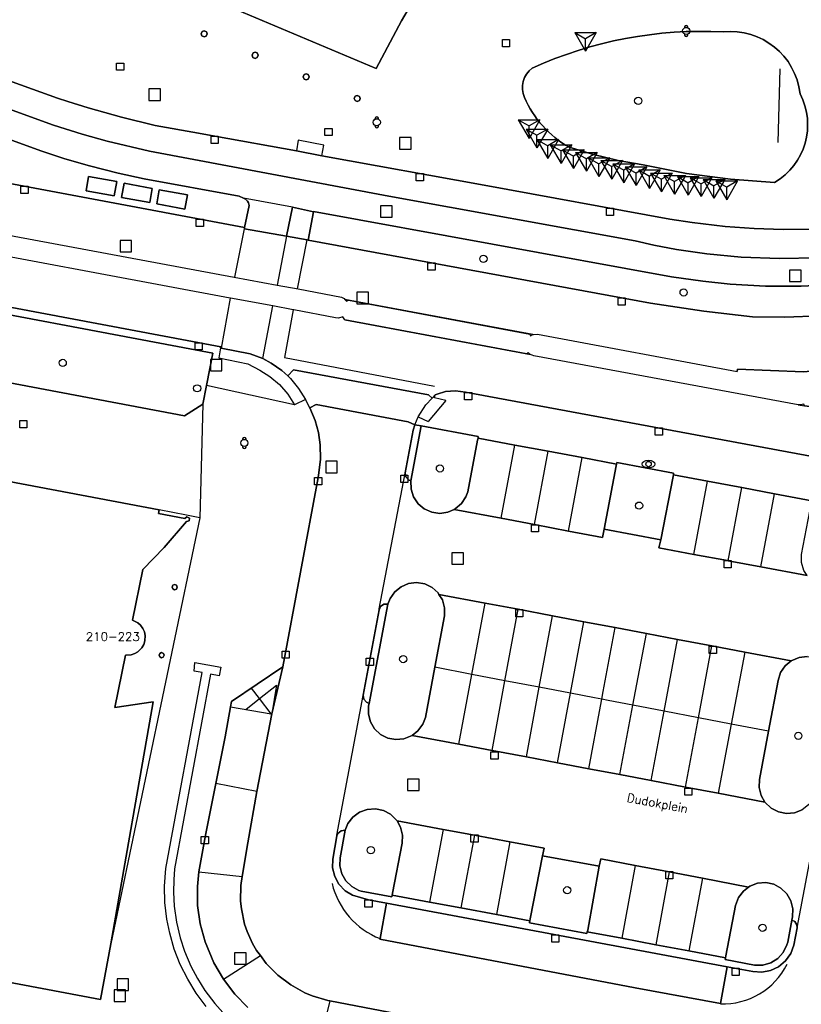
# Model space of a CAD drawing. Header units: metres. Extents: x 108000 to 109000, y 423600 to 424200.
# Tile 88 of 106: x 108710 to 108765, y 423945 to 424013. Entities that reach past the tile are written whole.
import ezdxf

# ---------------------------------------------------------------- set-up
doc = ezdxf.new("R2010")
doc.units = ezdxf.units.M
doc.header["$MEASUREMENT"] = 0
for name, color, linetype in [('afvalbak', 10, 'Continuous'), ('bank', 10, 'Continuous'), ('fietsenrek', 10, 'Continuous'), ('Fietspad', 10, 'Continuous'), ('gesloten verharding', 10, 'Continuous'), ('groenvoorziening', 10, 'Continuous'), ('Huisnummers', 10, 'Continuous'), ('inspectie- _rioolput', 10, 'Continuous'), ('kolk', 10, 'Continuous'), ('Muur', 10, 'Continuous'), ('open verharding', 10, 'Continuous'), ('Openbare_ruimtenaam', 10, 'Continuous'), ('pand', 10, 'Continuous'), ('Parkeervlak', 10, 'Continuous'), ('rijbaan lokale weg', 10, 'Continuous'), ('vegetatieobject', 10, 'Continuous'), ('Voetgangersgebied', 10, 'Continuous'), ('Voetpad', 10, 'Continuous'), ('waterstandmeter', 10, 'Continuous'), ('Wegmarkering', 10, 'Continuous')]:
    doc.layers.add(name, color=color, linetype=linetype)
doc.styles.get("Standard").update_dxf_attribs({"font": 'txt.shx'})

msp = doc.modelspace()

# ---------------------------------------------------------------- linework, layer by layer
at = {"layer": 'afvalbak', "color": 30, "true_color": 0xf07a00}
for centre in [(108756.6, 424012.15), (108735.1, 424005.8), (108725.903, 423983.515)]:
    msp.add_circle(centre, 0.25, dxfattribs=at)
for centre, start, end in [((108756.6, 424012.4), 345.52249, 194.47751), ((108756.6, 424011.9), 165.52249, 14.47751), ((108735.1, 424006.05), 345.52249, 194.47751), ((108735.1, 424005.55), 165.52249, 14.47751), ((108725.903, 423983.765), 345.52249, 194.47751), ((108725.903, 423983.265), 165.52249, 14.47751)]:
    msp.add_arc(centre, 0.125, start, end, dxfattribs=at)
at = {"layer": 'bank', "color": 30, "true_color": 0xf07a00}
for p, q in [((108748.85, 424012.032), (108750.35, 424012.032)), ((108748.85, 424012.032), (108749.6, 424011.6)), ((108748.85, 424012.032), (108749.6, 424010.733)), ((108750.35, 424012.032), (108749.6, 424010.733)), ((108750.35, 424012.032), (108749.6, 424011.599)), ((108749.6, 424010.733), (108749.6, 424011.6))]:
    msp.add_line(p, q, dxfattribs=at)
at = {"layer": 'fietsenrek', "color": 254, "true_color": 0xe1e1e1}
for p, q in [((108744.928, 424005.979), (108746.428, 424005.979)), ((108744.928, 424005.979), (108745.678, 424005.547)), ((108744.928, 424005.979), (108745.678, 424004.68)), ((108746.428, 424005.979), (108745.678, 424004.68)), ((108746.428, 424005.979), (108745.678, 424005.546)), ((108745.678, 424004.68), (108745.678, 424005.547)), ((108745.478, 424005.333), (108746.978, 424005.333)), ((108745.478, 424005.333), (108746.228, 424004.901)), ((108745.478, 424005.333), (108746.228, 424004.034)), ((108746.978, 424005.333), (108746.228, 424004.034)), ((108746.978, 424005.333), (108746.228, 424004.9)), ((108746.228, 424004.034), (108746.228, 424004.901)), ((108746.232, 424004.594), (108747.732, 424004.594)), ((108746.232, 424004.594), (108746.982, 424004.162)), ((108746.232, 424004.594), (108746.982, 424003.295)), ((108747.732, 424004.594), (108746.982, 424003.295)), ((108747.732, 424004.594), (108746.982, 424004.161)), ((108746.982, 424003.295), (108746.982, 424004.162)), ((108747.158, 424004.243), (108748.658, 424004.243)), ((108747.158, 424004.243), (108747.908, 424003.811)), ((108747.158, 424004.243), (108747.908, 424002.944)), ((108748.658, 424004.243), (108747.908, 424002.944)), ((108748.658, 424004.243), (108747.908, 424003.81)), ((108747.908, 424002.944), (108747.908, 424003.811)), ((108748.008, 424003.878), (108749.508, 424003.878)), ((108748.008, 424003.878), (108748.758, 424003.446)), ((108748.008, 424003.878), (108748.758, 424002.579)), ((108749.508, 424003.878), (108748.758, 424002.579)), ((108749.508, 424003.878), (108748.758, 424003.445)), ((108748.758, 424002.579), (108748.758, 424003.446)), ((108748.914, 424003.699), (108750.414, 424003.699)), ((108748.914, 424003.699), (108749.664, 424003.267)), ((108748.914, 424003.699), (108749.664, 424002.4)), ((108750.414, 424003.699), (108749.664, 424002.4)), ((108750.414, 424003.699), (108749.664, 424003.266)), ((108749.782, 424003.339), (108751.282, 424003.339)), ((108749.782, 424003.339), (108750.532, 424002.907)), ((108749.782, 424003.339), (108750.532, 424002.04)), ((108751.282, 424003.339), (108750.532, 424002.04)), ((108751.282, 424003.339), (108750.532, 424002.906)), ((108749.664, 424002.4), (108749.664, 424003.267)), ((108750.532, 424002.04), (108750.532, 424002.907)), ((108750.676, 424003.156), (108752.176, 424003.156)), ((108750.676, 424003.156), (108751.426, 424002.724)), ((108750.676, 424003.156), (108751.426, 424001.857)), ((108752.176, 424003.156), (108751.426, 424001.857)), ((108752.176, 424003.156), (108751.426, 424002.723)), ((108751.426, 424001.857), (108751.426, 424002.724)), ((108751.505, 424002.904), (108753.005, 424002.904)), ((108751.505, 424002.904), (108752.255, 424002.472)), ((108751.505, 424002.904), (108752.255, 424001.605)), ((108753.005, 424002.904), (108752.255, 424001.605)), ((108753.005, 424002.904), (108752.255, 424002.471)), ((108752.363, 424002.706), (108753.863, 424002.706)), ((108752.363, 424002.706), (108753.113, 424002.274)), ((108752.363, 424002.706), (108753.113, 424001.407)), ((108753.863, 424002.706), (108753.113, 424001.407)), ((108753.863, 424002.706), (108753.113, 424002.273)), ((108752.255, 424001.605), (108752.255, 424002.472)), ((108753.113, 424001.407), (108753.113, 424002.274)), ((108753.299, 424002.496), (108754.799, 424002.496)), ((108753.299, 424002.496), (108754.049, 424002.064)), ((108753.299, 424002.496), (108754.049, 424001.197)), ((108754.799, 424002.496), (108754.049, 424001.197)), ((108754.799, 424002.496), (108754.049, 424002.063)), ((108754.049, 424001.197), (108754.049, 424002.064)), ((108754.121, 424002.271), (108755.621, 424002.271)), ((108754.121, 424002.271), (108754.871, 424001.839)), ((108754.121, 424002.271), (108754.871, 424000.972)), ((108755.621, 424002.271), (108754.871, 424000.972)), ((108755.621, 424002.271), (108754.871, 424001.838)), ((108755.045, 424002.109), (108756.545, 424002.109)), ((108755.045, 424002.109), (108755.795, 424001.677)), ((108755.045, 424002.109), (108755.795, 424000.81)), ((108756.545, 424002.109), (108755.795, 424000.81)), ((108756.545, 424002.109), (108755.795, 424001.676)), ((108755.982, 424002.026), (108757.482, 424002.026)), ((108755.982, 424002.026), (108756.732, 424001.594)), ((108755.982, 424002.026), (108756.732, 424000.727)), ((108757.482, 424002.026), (108756.732, 424000.727)), ((108757.482, 424002.026), (108756.732, 424001.593)), ((108756.88, 424001.95), (108758.38, 424001.95)), ((108756.88, 424001.95), (108757.63, 424001.518)), ((108756.88, 424001.95), (108757.63, 424000.651)), ((108758.38, 424001.95), (108757.63, 424000.651)), ((108758.38, 424001.95), (108757.63, 424001.517)), ((108754.871, 424000.972), (108754.871, 424001.839)), ((108755.795, 424000.81), (108755.795, 424001.677)), ((108756.732, 424000.727), (108756.732, 424001.594)), ((108757.63, 424000.651), (108757.63, 424001.518)), ((108757.771, 424001.816), (108759.271, 424001.816)), ((108757.771, 424001.816), (108758.521, 424001.384)), ((108757.771, 424001.816), (108758.521, 424000.517)), ((108759.271, 424001.816), (108758.521, 424000.517)), ((108759.271, 424001.816), (108758.521, 424001.383)), ((108758.521, 424000.517), (108758.521, 424001.384)), ((108758.665, 424001.723), (108760.165, 424001.723)), ((108758.665, 424001.723), (108759.415, 424001.291)), ((108758.665, 424001.723), (108759.415, 424000.424)), ((108760.165, 424001.723), (108759.415, 424000.424)), ((108760.165, 424001.723), (108759.415, 424001.29)), ((108759.415, 424000.424), (108759.415, 424001.291))]:
    msp.add_line(p, q, dxfattribs=at)
at = {"layer": 'Fietspad', "color": 255}
msp.add_line((108729.237, 423999.895), (108725.849, 424000.519), dxfattribs=at)
for points in [[(108777.64, 423998.687), (108776.221, 423998.217), (108773.648, 423997.526), (108771.037, 423996.989), (108768.399, 423996.611), (108765.743, 423996.391), (108763.079, 423996.331), (108760.416, 423996.431), (108758.028, 423996.658), (108755.919, 423996.967), (108754.348, 423997.265), (108753.047, 423997.557), (108735.945, 424000.667), (108719.309, 424003.795), (108716.382, 424004.482), (108714.645, 424004.968), (108712.639, 424005.606), (108701.209, 424009.738), (108700.241, 424010.047), (108699.258, 424010.301), (108665.258, 424016.606)], [(108765.645, 423998.364), (108763.337, 423998.348), (108761.319, 423998.419), (108759.305, 423998.568), (108757.012, 423998.833), (108755.452, 423999.073), (108742.562, 424001.422), (108731.287, 424003.476), (108729.529, 424003.823), (108723.845, 424004.838), (108722.712, 424005.04), (108719.697, 424005.578), (108717.364, 424006.156), (108715.05, 424006.81), (108713.651, 424007.253), (108712.934, 424007.48), (108704.873, 424010.385)], [(108703.808, 424006.707), (108711.755, 424003.826), (108713.439, 424003.273), (108715.139, 424002.775), (108717.141, 424002.264), (108718.94, 424001.873), (108725.547, 424000.662), (108725.849, 424000.519)], [(108725.849, 424000.519), (108725.992, 424000.45), (108726.12, 424000.329), (108726.191, 424000.201), (108726.229, 424000.029), (108725.921, 423998.481), (108725.91, 423998.392), (108728.84, 423997.876), (108729.237, 423999.895)], [(108729.237, 423999.895), (108730.713, 423999.583), (108730.718, 423999.608), (108755.576, 423995.071), (108757.743, 423994.751), (108759.649, 423994.554), (108762.11, 423994.415), (108764.574, 423994.406), (108767.035, 423994.526), (108769.486, 423994.776), (108771.651, 423995.106), (108774.066, 423995.598), (108776.188, 423996.141), (108777.41, 423996.508)]]:
    msp.add_lwpolyline(points, dxfattribs=at)
at = {"layer": 'gesloten verharding', "color": 255}
for points in [[(108716.871, 424000.693), (108717.047, 424001.677), (108715.086, 424002.03), (108714.909, 424001.045), (108716.871, 424000.693)], [(108719.331, 424000.226), (108719.507, 424001.21), (108717.546, 424001.563), (108717.369, 424000.578), (108719.331, 424000.226)], [(108721.778, 423999.772), (108721.954, 424000.756), (108719.993, 424001.109), (108719.816, 424000.124), (108721.778, 423999.772)]]:
    msp.add_lwpolyline(points, dxfattribs=at)
at = {"layer": 'groenvoorziening', "color": 3}
msp.add_lwpolyline([(108745.895, 424009.567, 0.346888), (108745.362, 424007.535, 0.162013), (108748.458, 424004.068), (108750.154, 424003.566), (108751.875, 424003.157), (108753.615, 424002.843), (108756.627, 424002.247), (108759.671, 424001.839), (108762.733, 424001.621, 0.398938), (108764.51, 424007.788, 0.410598), (108759.167, 424012.085, 0.12018), (108745.895, 424009.567)], format="xyb", dxfattribs=at)
for points in [[(108715.139, 424002.775), (108713.439, 424003.273), (108711.755, 424003.826), (108703.808, 424006.707), (108703.054, 424002.774), (108725.921, 423998.481), (108726.229, 424000.029), (108726.191, 424000.201), (108726.12, 424000.329), (108725.992, 424000.45), (108725.849, 424000.519), (108725.547, 424000.662), (108718.94, 424001.873), (108717.141, 424002.264), (108715.139, 424002.775)], [(108716.871, 424000.693), (108714.909, 424001.045), (108715.086, 424002.03), (108717.047, 424001.677), (108716.871, 424000.693)], [(108719.331, 424000.226), (108717.369, 424000.578), (108717.546, 424001.563), (108719.507, 424001.21), (108719.331, 424000.226)], [(108721.778, 423999.772), (108719.816, 424000.124), (108719.993, 424001.109), (108721.954, 424000.756), (108721.778, 423999.772)], [(108730.718, 423999.608), (108730.713, 423999.583), (108730.327, 423997.614), (108754.116, 423993.229), (108757.832, 423992.665), (108761.194, 423992.293), (108763.444, 423992.262), (108765.918, 423992.351)], [(108767.035, 423994.526), (108764.574, 423994.406), (108762.11, 423994.415), (108759.649, 423994.554), (108757.743, 423994.751), (108755.576, 423995.071), (108730.718, 423999.608)], [(108701.351, 423993.98), (108700.665, 423990.508), (108701.513, 423989.227), (108721.75, 423985.398), (108723.028, 423986.22), (108723.281, 423987.51), (108723.723, 423989.765), (108701.351, 423993.98)], [(108742.111, 423983.721), (108742.136, 423983.853), (108742.156, 423983.963), (108738.197, 423984.706), (108737.471, 423980.874), (108737.484, 423980.308), (108737.655, 423979.768), (108737.969, 423979.296), (108738.402, 423978.931), (108738.919, 423978.7), (108739.48, 423978.623), (108740.041, 423978.704), (108740.475, 423978.902), (108740.557, 423978.939), (108740.987, 423979.307), (108741.297, 423979.781), (108741.421, 423980.12), (108742.111, 423983.721)], [(108755.704, 423981.31), (108755.724, 423981.416), (108751.77, 423982.159), (108751.749, 423982.048), (108751.727, 423981.93), (108750.889, 423977.519), (108754.828, 423976.774), (108755.682, 423981.191), (108755.704, 423981.31)], [(108739.424, 423972.993), (108739.362, 423973.093), (108738.941, 423973.471), (108738.431, 423973.717), (108737.873, 423973.812), (108737.311, 423973.747), (108736.789, 423973.529), (108736.349, 423973.173), (108736.025, 423972.709), (108735.875, 423972.317), (108734.565, 423965.416), (108734.532, 423965.245), (108734.518, 423964.679), (108734.662, 423964.131), (108734.953, 423963.645), (108735.367, 423963.26), (108735.873, 423963.004), (108736.429, 423962.9), (108736.993, 423962.955), (108737.558, 423963.194), (108737.966, 423963.512), (108738.299, 423963.97), (108738.476, 423964.438), (108739.135, 423967.929), (108739.809, 423971.502), (108739.813, 423972.068), (108739.66, 423972.612), (108739.424, 423972.993)], [(108765.005, 423968.671), (108764.443, 423968.604), (108763.898, 423968.364), (108763.482, 423968.025), (108763.159, 423967.559), (108762.976, 423967.003), (108762.316, 423963.48), (108761.688, 423960.131), (108761.667, 423959.566), (108761.804, 423959.017), (108762.07, 423958.561), (108762.498, 423958.138), (108763, 423957.877), (108763.555, 423957.766), (108764.119, 423957.815), (108764.647, 423958.018)], [(108736.512, 423957.247), (108736.065, 423957.708), (108735.562, 423957.974), (108735.005, 423958.09), (108734.438, 423958.047), (108733.905, 423957.849), (108733.448, 423957.511), (108733.103, 423957.059), (108732.917, 423956.607), (108732.549, 423954.694), (108732.529, 423954.126), (108732.666, 423953.574), (108732.951, 423953.082), (108733.362, 423952.688), (108733.865, 423952.424), (108734.03, 423952.373), (108736.141, 423951.975), (108736.163, 423952.09), (108736.187, 423952.218), (108736.871, 423955.701), (108736.894, 423956.269), (108736.758, 423956.821), (108736.512, 423957.247)], [(108750.557, 423954.094), (108746.618, 423954.825), (108745.769, 423950.434), (108745.745, 423950.306), (108745.719, 423950.17), (108749.706, 423949.419), (108749.729, 423949.539), (108749.753, 423949.667), (108750.557, 423954.094)], [(108763.937, 423950.345), (108763.982, 423950.579), (108764.005, 423951.146), (108763.869, 423951.697), (108763.585, 423952.189), (108763.177, 423952.582), (108762.675, 423952.847), (108762.119, 423952.961), (108761.553, 423952.917), (108761.022, 423952.717), (108760.937, 423952.653), (108760.567, 423952.378), (108760.224, 423951.925), (108760.016, 423951.373), (108759.344, 423947.869), (108759.32, 423947.741), (108759.296, 423947.612), (108761.351, 423947.225), (108761.924, 423947.226), (108762.475, 423947.385), (108762.96, 423947.688), (108763.343, 423948.114), (108763.594, 423948.629), (108763.647, 423948.825), (108763.937, 423950.345)]]:
    msp.add_lwpolyline(points, dxfattribs=at)
at = {"layer": 'inspectie- _rioolput', "color": 30}
for p, q in [((108720.076, 424008.119), (108719.276, 424008.119)), ((108719.276, 424008.119), (108719.276, 424007.319)), ((108720.076, 424007.319), (108720.076, 424008.119)), ((108719.276, 424007.319), (108720.076, 424007.319)), ((108737.485, 424004.737), (108736.685, 424004.737)), ((108736.685, 424004.737), (108736.685, 424003.937)), ((108737.485, 424003.937), (108737.485, 424004.737)), ((108736.685, 424003.937), (108737.485, 424003.937)), ((108736.163, 423999.999), (108735.363, 423999.999)), ((108735.363, 423999.999), (108735.363, 423999.199)), ((108736.163, 423999.199), (108736.163, 423999.999)), ((108735.363, 423999.199), (108736.163, 423999.199)), ((108718.075, 423997.588), (108717.275, 423997.588)), ((108717.275, 423997.588), (108717.275, 423996.788)), ((108718.075, 423996.788), (108718.075, 423997.588)), ((108717.275, 423996.788), (108718.075, 423996.788)), ((108764.576, 423995.532), (108763.776, 423995.532)), ((108763.776, 423995.532), (108763.776, 423994.732)), ((108764.576, 423994.732), (108764.576, 423995.532)), ((108763.776, 423994.732), (108764.576, 423994.732)), ((108734.517, 423993.986), (108733.717, 423993.986)), ((108733.717, 423993.986), (108733.717, 423993.186)), ((108734.517, 423993.186), (108734.517, 423993.986)), ((108733.717, 423993.186), (108734.517, 423993.186)), ((108724.346, 423989.321), (108723.546, 423989.321)), ((108723.546, 423989.321), (108723.546, 423988.521)), ((108724.346, 423988.521), (108724.346, 423989.321)), ((108723.546, 423988.521), (108724.346, 423988.521)), ((108732.354, 423982.244), (108731.554, 423982.244)), ((108731.554, 423982.244), (108731.554, 423981.444)), ((108732.354, 423981.444), (108732.354, 423982.244)), ((108731.554, 423981.444), (108732.354, 423981.444)), ((108741.122, 423975.884), (108740.322, 423975.884)), ((108740.322, 423975.884), (108740.322, 423975.084)), ((108741.122, 423975.084), (108741.122, 423975.884)), ((108740.322, 423975.084), (108741.122, 423975.084)), ((108738.045, 423960.155), (108737.245, 423960.155)), ((108737.245, 423960.155), (108737.245, 423959.355)), ((108738.045, 423959.355), (108738.045, 423960.155)), ((108737.245, 423959.355), (108738.045, 423959.355)), ((108726.02, 423948.092), (108725.22, 423948.092)), ((108725.22, 423948.092), (108725.22, 423947.292)), ((108726.02, 423947.292), (108726.02, 423948.092)), ((108725.22, 423947.292), (108726.02, 423947.292)), ((108717.859, 423946.273), (108717.059, 423946.273)), ((108717.059, 423946.273), (108717.059, 423945.473)), ((108717.859, 423945.473), (108717.859, 423946.273)), ((108717.656, 423945.506), (108716.856, 423945.506)), ((108716.856, 423945.506), (108716.856, 423944.706)), ((108717.059, 423945.473), (108717.859, 423945.473)), ((108717.656, 423944.706), (108717.656, 423945.506)), ((108716.856, 423944.706), (108717.656, 423944.706))]:
    msp.add_line(p, q, dxfattribs=at)
at = {"layer": 'kolk', "color": 30, "true_color": 0xf07a00}
for p, q in [((108743.833, 424011.053), (108743.833, 424011.553)), ((108743.833, 424011.553), (108744.333, 424011.553)), ((108744.333, 424011.553), (108744.333, 424011.053)), ((108744.333, 424011.053), (108743.833, 424011.053)), ((108717.029, 424009.417), (108717.029, 424009.917)), ((108717.029, 424009.917), (108717.529, 424009.917)), ((108717.529, 424009.917), (108717.529, 424009.417)), ((108717.529, 424009.417), (108717.029, 424009.417)), ((108731.501, 424004.878), (108731.501, 424005.378)), ((108731.501, 424005.378), (108732.001, 424005.378)), ((108732.001, 424005.378), (108732.001, 424004.878)), ((108723.595, 424004.338), (108723.595, 424004.838)), ((108723.595, 424004.838), (108724.095, 424004.838)), ((108724.095, 424004.838), (108724.095, 424004.338)), ((108732.001, 424004.878), (108731.501, 424004.878)), ((108724.095, 424004.338), (108723.595, 424004.338)), ((108737.841, 424001.736), (108737.841, 424002.236)), ((108737.841, 424002.236), (108738.341, 424002.236)), ((108738.341, 424002.236), (108738.341, 424001.736)), ((108710.376, 424000.852), (108710.376, 424001.352)), ((108710.376, 424001.352), (108710.876, 424001.352)), ((108710.876, 424001.352), (108710.876, 424000.852)), ((108738.341, 424001.736), (108737.841, 424001.736)), ((108710.876, 424000.852), (108710.376, 424000.852)), ((108751.059, 423999.328), (108751.059, 423999.828)), ((108751.059, 423999.828), (108751.559, 423999.828)), ((108751.559, 423999.328), (108751.059, 423999.328)), ((108751.559, 423999.828), (108751.559, 423999.328)), ((108722.567, 423998.564), (108722.567, 423999.064)), ((108722.567, 423999.064), (108723.067, 423999.064)), ((108723.067, 423998.564), (108722.567, 423998.564)), ((108723.067, 423999.064), (108723.067, 423998.564)), ((108738.659, 423995.532), (108738.659, 423996.032)), ((108738.659, 423996.032), (108739.159, 423996.032)), ((108739.159, 423996.032), (108739.159, 423995.532)), ((108739.159, 423995.532), (108738.659, 423995.532)), ((108751.867, 423993.097), (108751.867, 423993.597)), ((108751.867, 423993.597), (108752.367, 423993.597)), ((108752.367, 423993.097), (108751.867, 423993.097)), ((108752.367, 423993.597), (108752.367, 423993.097)), ((108722.478, 423989.979), (108722.478, 423990.479)), ((108722.478, 423990.479), (108722.978, 423990.479)), ((108722.978, 423990.479), (108722.978, 423989.979)), ((108722.978, 423989.979), (108722.478, 423989.979)), ((108741.203, 423986.514), (108741.203, 423987.014)), ((108741.203, 423987.014), (108741.703, 423987.014)), ((108741.703, 423987.014), (108741.703, 423986.514)), ((108741.703, 423986.514), (108741.203, 423986.514)), ((108710.298, 423984.577), (108710.298, 423985.077)), ((108710.298, 423985.077), (108710.798, 423985.077)), ((108710.798, 423985.077), (108710.798, 423984.577)), ((108710.798, 423984.577), (108710.298, 423984.577)), ((108754.446, 423984.057), (108754.446, 423984.557)), ((108754.446, 423984.557), (108754.946, 423984.557)), ((108754.946, 423984.557), (108754.946, 423984.057)), ((108754.946, 423984.057), (108754.446, 423984.057)), ((108730.776, 423980.609), (108730.776, 423981.109)), ((108730.776, 423981.109), (108731.276, 423981.109)), ((108731.276, 423981.109), (108731.276, 423980.609)), ((108736.767, 423980.779), (108736.767, 423981.279)), ((108736.767, 423981.279), (108737.267, 423981.279)), ((108737.267, 423980.779), (108736.767, 423980.779)), ((108737.267, 423981.279), (108737.267, 423980.779)), ((108731.276, 423980.609), (108730.776, 423980.609)), ((108745.841, 423977.334), (108745.841, 423977.834)), ((108745.841, 423977.834), (108746.341, 423977.834)), ((108746.341, 423977.334), (108745.841, 423977.334)), ((108746.341, 423977.834), (108746.341, 423977.334)), ((108759.226, 423974.838), (108759.226, 423975.338)), ((108759.226, 423975.338), (108759.726, 423975.338)), ((108759.726, 423975.338), (108759.726, 423974.838)), ((108759.726, 423974.838), (108759.226, 423974.838)), ((108744.755, 423971.437), (108744.755, 423971.937)), ((108744.755, 423971.937), (108745.255, 423971.937)), ((108745.255, 423971.937), (108745.255, 423971.437)), ((108745.255, 423971.437), (108744.755, 423971.437)), ((108758.204, 423968.894), (108758.204, 423969.394)), ((108758.204, 423969.394), (108758.704, 423969.394)), ((108758.704, 423969.394), (108758.704, 423968.894)), ((108728.526, 423968.558), (108728.526, 423969.058)), ((108728.526, 423969.058), (108729.026, 423969.058)), ((108729.026, 423968.558), (108728.526, 423968.558)), ((108729.026, 423969.058), (108729.026, 423968.558)), ((108734.364, 423968.061), (108734.364, 423968.561)), ((108734.364, 423968.561), (108734.864, 423968.561)), ((108734.864, 423968.561), (108734.864, 423968.061)), ((108758.704, 423968.894), (108758.204, 423968.894)), ((108734.864, 423968.061), (108734.364, 423968.061)), ((108743.024, 423961.545), (108743.024, 423962.045)), ((108743.024, 423962.045), (108743.524, 423962.045)), ((108743.524, 423962.045), (108743.524, 423961.545)), ((108743.524, 423961.545), (108743.024, 423961.545)), ((108756.498, 423959.028), (108756.498, 423959.528)), ((108756.498, 423959.528), (108756.998, 423959.528)), ((108756.998, 423959.528), (108756.998, 423959.028)), ((108756.998, 423959.028), (108756.498, 423959.028)), ((108722.915, 423955.656), (108722.915, 423956.156)), ((108722.915, 423956.156), (108723.415, 423956.156)), ((108723.415, 423956.156), (108723.415, 423955.656)), ((108741.647, 423955.784), (108741.647, 423956.284)), ((108741.647, 423956.284), (108742.147, 423956.284)), ((108742.147, 423956.284), (108742.147, 423955.784)), ((108723.415, 423955.656), (108722.915, 423955.656)), ((108742.147, 423955.784), (108741.647, 423955.784)), ((108755.179, 423953.224), (108755.179, 423953.724)), ((108755.179, 423953.724), (108755.679, 423953.724)), ((108755.679, 423953.724), (108755.679, 423953.224)), ((108755.679, 423953.224), (108755.179, 423953.224)), ((108734.277, 423951.266), (108734.277, 423951.766)), ((108734.277, 423951.766), (108734.777, 423951.766)), ((108734.777, 423951.766), (108734.777, 423951.266)), ((108734.777, 423951.266), (108734.277, 423951.266)), ((108747.256, 423948.832), (108747.256, 423949.332)), ((108747.256, 423949.332), (108747.756, 423949.332)), ((108747.756, 423949.332), (108747.756, 423948.832)), ((108747.756, 423948.832), (108747.256, 423948.832)), ((108759.788, 423946.506), (108759.788, 423947.006)), ((108759.788, 423947.006), (108760.288, 423947.006)), ((108760.288, 423946.506), (108759.788, 423946.506)), ((108760.288, 423947.006), (108760.288, 423946.506))]:
    msp.add_line(p, q, dxfattribs=at)
at = {"layer": 'Muur', "color": 12, "true_color": 0xd20000}
for p, q in [((108750.889, 423977.519), (108754.828, 423976.774)), ((108735.875, 423972.317), (108734.565, 423965.416)), ((108745.769, 423950.434), (108746.618, 423954.825)), ((108746.618, 423954.825), (108750.557, 423954.094)), ((108750.557, 423954.094), (108749.753, 423949.667)), ((108736.163, 423952.09), (108736.141, 423951.975)), ((108745.745, 423950.306), (108745.769, 423950.434)), ((108749.729, 423949.539), (108749.706, 423949.419)), ((108759.32, 423947.741), (108759.344, 423947.869))]:
    msp.add_line(p, q, dxfattribs=at)
for points in [[(108742.136, 423983.853), (108742.156, 423983.963), (108738.197, 423984.706), (108737.471, 423980.874)], [(108740.475, 423978.902), (108740.557, 423978.939), (108740.987, 423979.307), (108741.297, 423979.781), (108741.421, 423980.12), (108742.111, 423983.721), (108742.136, 423983.853), (108744.693, 423983.372), (108747.001, 423982.939), (108749.369, 423982.495), (108751.749, 423982.048)], [(108751.77, 423982.159), (108751.749, 423982.048), (108751.727, 423981.93), (108750.889, 423977.519)], [(108755.704, 423981.31), (108755.724, 423981.416), (108751.77, 423982.159)], [(108737.471, 423980.874), (108737.484, 423980.308), (108737.655, 423979.768), (108737.969, 423979.296), (108738.402, 423978.931), (108738.919, 423978.7), (108739.48, 423978.623), (108740.041, 423978.704), (108740.475, 423978.902)], [(108754.828, 423976.774), (108755.682, 423981.191), (108755.704, 423981.31), (108758.085, 423980.862), (108760.464, 423980.415), (108762.724, 423979.99), (108765.317, 423979.502)], [(108739.424, 423972.993), (108739.362, 423973.093), (108738.941, 423973.471), (108738.431, 423973.717), (108737.873, 423973.812), (108737.311, 423973.747), (108736.789, 423973.529), (108736.349, 423973.173), (108736.025, 423972.709), (108735.875, 423972.317)], [(108739.135, 423967.929), (108739.809, 423971.502), (108739.813, 423972.068), (108739.66, 423972.612), (108739.424, 423972.993)], [(108763.898, 423968.364), (108764.443, 423968.604), (108765.005, 423968.671), (108765.564, 423968.579), (108766.076, 423968.336), (108766.499, 423967.959), (108766.801, 423967.48), (108766.958, 423966.935), (108766.957, 423966.369)], [(108737.558, 423963.194), (108737.966, 423963.512), (108738.299, 423963.97), (108738.476, 423964.438), (108739.135, 423967.929)], [(108762.316, 423963.48), (108762.976, 423967.003), (108763.159, 423967.559), (108763.482, 423968.025), (108763.898, 423968.364)], [(108734.565, 423965.416), (108734.532, 423965.245), (108734.518, 423964.679), (108734.662, 423964.131), (108734.953, 423963.645), (108735.367, 423963.26), (108735.873, 423963.004), (108736.429, 423962.9), (108736.993, 423962.955), (108737.558, 423963.194)], [(108762.07, 423958.561), (108761.804, 423959.017), (108761.667, 423959.566), (108761.688, 423960.131), (108762.316, 423963.48)], [(108765.655, 423959.47), (108765.434, 423958.815), (108765.097, 423958.361), (108764.647, 423958.018), (108764.119, 423957.815), (108763.555, 423957.766), (108763, 423957.877), (108762.498, 423958.138), (108762.07, 423958.561)], [(108732.917, 423956.607), (108733.103, 423957.059), (108733.448, 423957.511), (108733.905, 423957.849), (108734.438, 423958.047), (108735.005, 423958.09), (108735.562, 423957.974), (108736.065, 423957.708), (108736.512, 423957.247)], [(108736.512, 423957.247), (108736.758, 423956.821), (108736.894, 423956.269), (108736.871, 423955.701), (108736.187, 423952.218)], [(108736.141, 423951.975), (108734.03, 423952.373), (108733.865, 423952.424), (108733.362, 423952.688), (108732.951, 423953.082), (108732.666, 423953.574), (108732.529, 423954.126), (108732.549, 423954.694), (108732.917, 423956.607)], [(108760.937, 423952.653), (108761.022, 423952.717), (108761.553, 423952.917), (108762.119, 423952.961), (108762.675, 423952.847), (108763.177, 423952.582), (108763.585, 423952.189), (108763.869, 423951.697), (108764.005, 423951.146), (108763.982, 423950.579), (108763.937, 423950.345)], [(108749.706, 423949.419), (108745.719, 423950.17), (108745.745, 423950.306), (108743.413, 423950.74), (108740.95, 423951.199), (108738.766, 423951.606), (108736.163, 423952.09), (108736.187, 423952.218)], [(108759.344, 423947.869), (108760.016, 423951.373), (108760.224, 423951.925), (108760.567, 423952.378), (108760.937, 423952.653)], [(108763.937, 423950.345), (108763.647, 423948.825), (108763.594, 423948.629), (108763.343, 423948.114), (108762.96, 423947.688), (108762.475, 423947.385), (108761.924, 423947.226), (108761.351, 423947.225), (108759.296, 423947.612), (108759.32, 423947.741), (108756.781, 423948.217), (108754.478, 423948.649), (108752.115, 423949.092), (108749.729, 423949.539), (108749.753, 423949.667)]]:
    msp.add_lwpolyline(points, dxfattribs=at)
at = {"layer": 'open verharding', "color": 255}
for points in [[(108738.197, 423984.706), (108737.736, 423984.786), (108737.621, 423984.407), (108737.073, 423981.445), (108737.115, 423981.163), (108737.3, 423980.947), (108737.471, 423980.874), (108738.197, 423984.706)], [(108735.875, 423972.317), (108735.598, 423972.307), (108735.373, 423972.143), (108735.277, 423971.92), (108734.16, 423965.993), (108734.204, 423965.71), (108734.391, 423965.492), (108734.565, 423965.416), (108735.875, 423972.317)], [(108736.163, 423952.09), (108736.141, 423951.975), (108734.03, 423952.373), (108733.865, 423952.424), (108733.362, 423952.688), (108732.951, 423953.082), (108732.666, 423953.574), (108732.529, 423954.126), (108732.549, 423954.694), (108732.917, 423956.607), (108732.621, 423956.567), (108732.402, 423956.375), (108732.333, 423956.217), (108732.043, 423954.602), (108732.032, 423953.986), (108732.179, 423953.388), (108732.475, 423952.848), (108732.9, 423952.401), (108733.425, 423952.079), (108734.527, 423951.766), (108735.781, 423951.532), (108759.433, 423947.12), (108761.222, 423946.786), (108761.844, 423946.74), (108762.457, 423946.854), (108763.021, 423947.119), (108763.499, 423947.519), (108763.861, 423948.027), (108764.082, 423948.61), (108764.298, 423949.827), (108764.294, 423950.032), (108764.139, 423950.254), (108763.937, 423950.345), (108763.647, 423948.825), (108763.594, 423948.629), (108763.343, 423948.114), (108762.96, 423947.688), (108762.475, 423947.385), (108761.924, 423947.226), (108761.351, 423947.225), (108759.296, 423947.612), (108759.32, 423947.741), (108756.781, 423948.217), (108754.478, 423948.649), (108752.115, 423949.092), (108749.729, 423949.539), (108749.706, 423949.419), (108745.719, 423950.17), (108745.745, 423950.306), (108743.413, 423950.74), (108740.95, 423951.199), (108738.766, 423951.606), (108736.163, 423952.09)]]:
    msp.add_lwpolyline(points, dxfattribs=at)
at = {"layer": 'pand', "color": 1}
for points in [[(108718.35, 424016.61), (108735.05, 424009.55), (108736.83, 424012.86), (108739.95, 424018.21)], [(108723.326, 424011.953), (108723.271, 424012.096), (108723.112, 424012.167), (108722.969, 424012.112), (108722.898, 424011.953), (108722.953, 424011.81), (108723.112, 424011.739), (108723.255, 424011.794), (108723.326, 424011.953)], [(108726.866, 424010.458), (108726.796, 424010.617), (108726.653, 424010.672), (108726.51, 424010.617), (108726.439, 424010.458), (108726.494, 424010.315), (108726.653, 424010.245), (108726.796, 424010.3), (108726.866, 424010.458)], [(108730.412, 424008.958), (108730.342, 424009.117), (108730.199, 424009.172), (108730.056, 424009.117), (108729.985, 424008.958), (108730.056, 424008.8), (108730.199, 424008.745), (108730.342, 424008.8), (108730.412, 424008.958)], [(108733.959, 424007.459), (108733.905, 424007.6), (108733.748, 424007.67), (108733.607, 424007.616), (108733.537, 424007.459), (108733.591, 424007.317), (108733.748, 424007.247), (108733.905, 424007.317), (108733.959, 424007.459)], [(108694.033, 423948.971), (108715.914, 423944.84), (108716.618, 423948.71), (108719.577, 423965.526), (108716.908, 423965.122), (108717.65, 423968.778), (108718.038, 423968.799), (108718.284, 423968.879), (108718.509, 423969.009), (108718.783, 423969.284), (108718.912, 423969.509), (108718.992, 423969.755), (108719.012, 423970.143), (108718.957, 423970.397), (108718.852, 423970.633), (108718.699, 423970.843), (108718.506, 423971.016), (108718.141, 423971.198), (108718.857, 423974.728), (108720.332, 423976.242), (108721.874, 423978.052), (108722.067, 423978.106), (108722.088, 423978.295), (108721.906, 423978.389), (108721.764, 423978.262), (108719.947, 423978.605), (108719.993, 423978.871), (108707.457, 423981.239)], [(108721.06, 423973.32), (108721.18, 423973.366), (108721.239, 423973.499), (108721.18, 423973.631), (108721.06, 423973.677), (108720.94, 423973.631), (108720.881, 423973.499), (108720.927, 423973.379), (108721.06, 423973.32)], [(108720.155, 423968.595), (108720.273, 423968.641), (108720.331, 423968.771), (108720.286, 423968.889), (108720.155, 423968.947), (108720.024, 423968.889), (108719.979, 423968.771), (108720.024, 423968.654), (108720.155, 423968.595)]]:
    msp.add_lwpolyline(points, dxfattribs=at)
at = {"layer": 'Parkeervlak', "color": 255}
for points in [[(108751.749, 423982.048), (108749.369, 423982.495), (108747.001, 423982.939), (108744.693, 423983.372), (108742.136, 423983.853), (108742.111, 423983.721), (108741.421, 423980.12), (108741.297, 423979.781), (108740.987, 423979.307), (108740.557, 423978.939), (108740.475, 423978.902), (108743.745, 423978.28), (108746.052, 423977.842), (108748.419, 423977.392), (108750.773, 423976.944), (108750.889, 423977.519), (108751.727, 423981.93), (108751.749, 423982.048)], [(108765.294, 423979.378), (108765.317, 423979.502), (108762.724, 423979.99), (108760.464, 423980.415), (108758.085, 423980.862), (108755.704, 423981.31), (108755.682, 423981.191), (108754.828, 423976.774), (108754.699, 423976.228), (108757.138, 423975.774), (108759.476, 423975.338), (108759.517, 423975.33), (108761.777, 423974.909), (108765.007, 423974.307), (108764.78, 423974.658), (108764.617, 423975.2), (108764.611, 423975.767), (108765.294, 423979.378)], [(108762.976, 423967.003), (108763.159, 423967.559), (108763.482, 423968.025), (108763.898, 423968.364), (108760.665, 423968.975), (108758.384, 423969.407), (108756, 423969.858), (108753.83, 423970.268), (108751.654, 423970.68), (108749.49, 423971.089), (108747.309, 423971.502), (108744.914, 423971.955), (108742.624, 423972.388), (108739.424, 423972.993), (108739.66, 423972.612), (108739.813, 423972.068), (108739.809, 423971.502), (108739.135, 423967.929), (108738.476, 423964.438), (108738.299, 423963.97), (108737.966, 423963.512), (108737.558, 423963.194), (108740.807, 423962.58), (108743.118, 423962.143), (108745.502, 423961.693), (108747.656, 423961.285), (108749.831, 423960.874), (108751.988, 423960.467), (108754.168, 423960.055), (108756.541, 423959.606), (108758.826, 423959.174), (108762.07, 423958.561), (108761.804, 423959.017), (108761.667, 423959.566), (108761.688, 423960.131), (108762.316, 423963.48), (108762.976, 423967.003)], [(108737.741, 423943.62), (108731.846, 423944.74), (108731.704, 423944.767), (108730.626, 423945.091), (108730.106, 423945.31), (108729.121, 423945.855), (108728.223, 423946.534), (108727.429, 423947.334), (108727.017, 423947.887), (108726.757, 423948.237), (108726.471, 423948.723), (108726.095, 423949.559), (108725.922, 423950.072), (108725.694, 423951.131), (108725.639, 423951.669), (108725.648, 423952.752), (108725.756, 423953.387), (108726.152, 423955.724), (108726.76, 423959.286), (108727.802, 423964.681), (108728.571, 423967.962), (108725.006, 423965.54), (108724.942, 423965.181), (108724.57, 423963.084), (108723.926, 423959.85), (108723.212, 423956.264), (108722.779, 423953.976), (108722.75, 423953.71), (108722.64, 423952.683), (108722.659, 423951.382), (108722.838, 423950.093), (108723.174, 423948.836), (108723.785, 423947.381), (108724.446, 423946.254), (108725.24, 423945.216), (108726.155, 423944.283)], [(108746.618, 423954.825), (108746.74, 423955.355), (108744.355, 423955.796), (108741.891, 423956.252), (108739.706, 423956.656), (108736.512, 423957.247), (108736.758, 423956.821), (108736.894, 423956.269), (108736.871, 423955.701), (108736.187, 423952.218), (108736.163, 423952.09), (108738.766, 423951.606), (108740.95, 423951.199), (108743.413, 423950.74), (108745.745, 423950.306), (108745.769, 423950.434), (108746.618, 423954.825)], [(108760.567, 423952.378), (108760.937, 423952.653), (108757.727, 423953.265), (108755.425, 423953.704), (108753.064, 423954.154), (108750.659, 423954.613), (108750.557, 423954.094), (108749.753, 423949.667), (108749.729, 423949.539), (108752.115, 423949.092), (108754.478, 423948.649), (108756.781, 423948.217), (108759.32, 423947.741), (108759.344, 423947.869), (108760.016, 423951.373), (108760.224, 423951.925), (108760.567, 423952.378)], [(108735.781, 423951.532), (108735.333, 423949.067), (108735.318, 423949.03), (108753.052, 423945.649), (108758.972, 423944.561), (108759.433, 423947.12), (108735.781, 423951.532)]]:
    msp.add_lwpolyline(points, dxfattribs=at)
at = {"layer": 'rijbaan lokale weg', "color": 255}
for p, q in [((108734.16, 423965.993), (108735.277, 423971.92)), ((108764.298, 423949.827), (108766.201, 423959.873))]:
    msp.add_line(p, q, dxfattribs=at)
for points in [[(108777.194, 423994.463), (108775.668, 423993.995), (108773.266, 423993.393), (108770.836, 423992.918), (108768.385, 423992.57), (108765.918, 423992.351), (108763.444, 423992.262), (108761.194, 423992.293), (108757.832, 423992.665), (108754.116, 423993.229), (108730.327, 423997.614), (108730.264, 423997.625), (108728.84, 423997.876), (108725.91, 423998.392), (108725.921, 423998.481), (108703.054, 424002.774)], [(108702.438, 423999.28), (108725.191, 423995.043), (108728.172, 423994.49), (108729.631, 423994.22), (108732.642, 423993.639), (108732.826, 423993.545), (108732.886, 423993.485), (108733.002, 423993.369), (108733.133, 423993.439), (108745.736, 423991.083), (108745.786, 423990.972), (108745.947, 423991.044), (108745.984, 423991.06), (108746.261, 423991.075), (108760.145, 423988.488), (108760.167, 423988.635), (108764.749, 423988.462), (108767.606, 423988.706), (108769.904, 423989.003), (108771.902, 423989.345), (108774.168, 423989.831), (108774.688, 423989.991), (108775.31, 423990.183), (108776.788, 423990.628)], [(108776.281, 423985.833), (108776.05, 423985.796), (108774.494, 423985.671), (108769.442, 423985.605), (108768.419, 423985.643), (108764.813, 423986.107), (108764.768, 423986.223), (108764.653, 423986.178), (108764.377, 423986.177), (108746.01, 423989.572), (108745.774, 423989.674), (108745.724, 423989.696), (108745.621, 423989.806), (108745.529, 423989.72), (108732.893, 423992.075), (108732.735, 423992.285), (108732.449, 423992.2), (108732.233, 423992.217), (108729.352, 423992.763), (108729.295, 423992.774), (108727.873, 423993.036), (108724.936, 423993.579), (108724.908, 423993.584), (108702.131, 423997.835)], [(108701.476, 423994.48), (108724.264, 423990.191), (108724.25, 423990.117), (108724.304, 423990.106), (108726.303, 423989.712), (108727.176, 423989.377), (108727.772, 423989.07), (108728.512, 423988.552), (108728.924, 423988.171), (108729.323, 423988.602), (108738.694, 423986.868), (108738.95, 423986.63), (108739.163, 423986.859), (108739.292, 423986.901), (108739.876, 423987.093), (108740.576, 423987.15), (108741.271, 423987.048), (108767.11, 423982.254), (108768.908, 423981.994), (108771.18, 423981.618), (108773.587, 423981.349), (108775.793, 423981.221)], [(108737.073, 423981.445), (108737.621, 423984.407), (108737.736, 423984.786), (108737.292, 423984.985), (108730.898, 423986.181), (108730.461, 423985.947), (108730.822, 423985.073), (108731.048, 423984.235), (108731.175, 423983.377), (108731.195, 423982.401), (108731.086, 423981.431), (108731.026, 423981.109), (108728.571, 423967.962), (108727.802, 423964.681), (108726.76, 423959.286), (108726.152, 423955.724), (108725.756, 423953.387), (108725.648, 423952.752), (108725.639, 423951.669), (108725.694, 423951.131), (108725.922, 423950.072), (108726.095, 423949.559), (108726.471, 423948.723), (108726.757, 423948.237), (108727.017, 423947.887), (108727.429, 423947.334), (108728.223, 423946.534), (108729.121, 423945.855), (108730.106, 423945.31), (108730.626, 423945.091), (108731.704, 423944.767), (108731.846, 423944.74), (108737.741, 423943.62)], [(108737.073, 423981.445), (108737.043, 423981.416), (108735.254, 423971.98), (108735.277, 423971.92)], [(108765.007, 423974.307), (108761.777, 423974.909), (108759.517, 423975.33), (108759.476, 423975.338), (108757.138, 423975.774), (108754.699, 423976.228), (108754.828, 423976.774), (108750.889, 423977.519), (108750.773, 423976.944), (108748.419, 423977.392), (108746.052, 423977.842), (108743.745, 423978.28), (108740.475, 423978.902), (108740.041, 423978.704), (108739.48, 423978.623), (108738.919, 423978.7), (108738.402, 423978.931), (108737.969, 423979.296), (108737.655, 423979.768), (108737.484, 423980.308), (108737.471, 423980.874), (108737.3, 423980.947), (108737.115, 423981.163), (108737.073, 423981.445)], [(108735.277, 423971.92), (108735.373, 423972.143), (108735.598, 423972.307), (108735.875, 423972.317), (108736.025, 423972.709), (108736.349, 423973.173), (108736.789, 423973.529), (108737.311, 423973.747), (108737.873, 423973.812), (108738.431, 423973.717), (108738.941, 423973.471), (108739.362, 423973.093), (108739.424, 423972.993), (108742.624, 423972.388), (108744.914, 423971.955), (108747.309, 423971.502), (108749.49, 423971.089), (108751.654, 423970.68), (108753.83, 423970.268), (108756, 423969.858), (108758.384, 423969.407), (108760.665, 423968.975), (108763.898, 423968.364), (108764.443, 423968.604), (108765.005, 423968.671)], [(108734.16, 423965.993), (108734.134, 423965.974), (108732.3, 423956.271), (108732.333, 423956.217)], [(108764.647, 423958.018), (108764.119, 423957.815), (108763.555, 423957.766), (108763, 423957.877), (108762.498, 423958.138), (108762.07, 423958.561), (108758.826, 423959.174), (108756.541, 423959.606), (108754.168, 423960.055), (108751.988, 423960.467), (108749.831, 423960.874), (108747.656, 423961.285), (108745.502, 423961.693), (108743.118, 423962.143), (108740.807, 423962.58), (108737.558, 423963.194), (108736.993, 423962.955), (108736.429, 423962.9), (108735.873, 423963.004), (108735.367, 423963.26), (108734.953, 423963.645), (108734.662, 423964.131), (108734.518, 423964.679), (108734.532, 423965.245), (108734.565, 423965.416), (108734.391, 423965.492), (108734.204, 423965.71), (108734.16, 423965.993)], [(108732.333, 423956.217), (108732.402, 423956.375), (108732.621, 423956.567), (108732.917, 423956.607), (108733.103, 423957.059), (108733.448, 423957.511), (108733.905, 423957.849), (108734.438, 423958.047), (108735.005, 423958.09), (108735.562, 423957.974), (108736.065, 423957.708), (108736.512, 423957.247), (108739.706, 423956.656), (108741.891, 423956.252), (108744.355, 423955.796), (108746.74, 423955.355), (108746.618, 423954.825), (108750.557, 423954.094), (108750.659, 423954.613), (108753.064, 423954.154), (108755.425, 423953.704), (108757.727, 423953.265), (108760.937, 423952.653), (108761.022, 423952.717), (108761.553, 423952.917), (108762.119, 423952.961), (108762.675, 423952.847), (108763.177, 423952.582), (108763.585, 423952.189), (108763.869, 423951.697), (108764.005, 423951.146), (108763.982, 423950.579), (108763.937, 423950.345), (108764.139, 423950.254), (108764.294, 423950.032), (108764.298, 423949.827)], [(108764.298, 423949.827), (108764.082, 423948.61), (108763.861, 423948.027), (108763.499, 423947.519), (108763.021, 423947.119), (108762.457, 423946.854), (108761.844, 423946.74), (108761.222, 423946.786), (108759.433, 423947.12), (108758.972, 423944.561), (108753.052, 423945.649), (108735.318, 423949.03), (108735.333, 423949.067), (108735.781, 423951.532), (108734.527, 423951.766), (108733.425, 423952.079), (108732.9, 423952.401), (108732.475, 423952.848), (108732.179, 423953.388), (108732.032, 423953.986), (108732.043, 423954.602), (108732.333, 423956.217)]]:
    msp.add_lwpolyline(points, dxfattribs=at)
at = {"layer": 'vegetatieobject', "color": 3}
for centre in [(108753.267, 424007.29), (108742.511, 423996.315), (108756.418, 423993.976), (108713.287, 423989.081), (108722.627, 423987.313), (108739.492, 423981.747), (108753.325, 423979.161), (108736.942, 423968.497), (108764.388, 423963.161), (108734.692, 423955.215), (108748.335, 423952.433), (108761.903, 423949.826)]:
    msp.add_circle(centre, 0.25, dxfattribs=at)
at = {"layer": 'Voetgangersgebied', "color": 255}
msp.add_line((108729.529, 424003.823), (108731.287, 424003.476), dxfattribs=at)
for points in [[(108772.63, 424045.64), (108770.69, 424044.79), (108765.17, 424041.99), (108759.92, 424038.71), (108754.94, 424035.02), (108751.86, 424032.34), (108747.48, 424027.98), (108743.52, 424023.23), (108739.95, 424018.21), (108736.83, 424012.86), (108735.05, 424009.55), (108718.35, 424016.61), (108718, 424015.73), (108717.92, 424015.764), (108705.15, 424021.17)], [(108723.271, 424012.096), (108723.326, 424011.953), (108723.255, 424011.794), (108723.112, 424011.739), (108722.953, 424011.81), (108722.898, 424011.953), (108722.969, 424012.112), (108723.112, 424012.167), (108723.271, 424012.096)], [(108704.873, 424010.385), (108712.934, 424007.48), (108713.651, 424007.253), (108715.05, 424006.81), (108717.364, 424006.156), (108719.697, 424005.578), (108722.712, 424005.04), (108723.845, 424004.838), (108729.529, 424003.823)], [(108726.866, 424010.458), (108726.796, 424010.3), (108726.653, 424010.245), (108726.494, 424010.315), (108726.439, 424010.458), (108726.51, 424010.617), (108726.653, 424010.672), (108726.796, 424010.617), (108726.866, 424010.458)], [(108730.412, 424008.958), (108730.342, 424008.8), (108730.199, 424008.745), (108730.056, 424008.8), (108729.985, 424008.958), (108730.056, 424009.117), (108730.199, 424009.172), (108730.342, 424009.117), (108730.412, 424008.958)], [(108733.959, 424007.459), (108733.905, 424007.317), (108733.748, 424007.247), (108733.591, 424007.317), (108733.537, 424007.459), (108733.607, 424007.616), (108733.748, 424007.67), (108733.905, 424007.6), (108733.959, 424007.459)], [(108731.287, 424003.476), (108731.426, 424004.219), (108729.636, 424004.548), (108729.529, 424003.823)], [(108731.287, 424003.476), (108742.562, 424001.422), (108755.452, 423999.073), (108757.012, 423998.833), (108759.305, 423998.568), (108761.319, 423998.419), (108763.337, 423998.348), (108765.645, 423998.364)]]:
    msp.add_lwpolyline(points, dxfattribs=at)
msp.add_lwpolyline([(108762.733, 424001.621), (108759.671, 424001.839), (108756.627, 424002.247), (108753.615, 424002.843), (108751.875, 424003.157), (108750.154, 424003.566), (108748.458, 424004.068, -0.162013), (108745.362, 424007.535, -0.346888), (108745.895, 424009.567, -0.12018), (108759.167, 424012.085, -0.410598), (108764.51, 424007.788, -0.398938), (108762.733, 424001.621)], format="xyb", dxfattribs=at)
at = {"layer": 'Voetpad', "color": 255}
for p, q in [((108723.281, 423987.51), (108723.028, 423986.22)), ((108729.389, 423986.176), (108723.281, 423987.51)), ((108723.028, 423986.22), (108722.814, 423978.304)), ((108730.145, 423986.538), (108729.389, 423986.176)), ((108730.461, 423985.947), (108730.145, 423986.538)), ((108722.814, 423978.304), (108716.618, 423948.71))]:
    msp.add_line(p, q, dxfattribs=at)
for points in [[(108730.713, 423999.583), (108729.237, 423999.895), (108728.84, 423997.876), (108730.264, 423997.625), (108730.327, 423997.614), (108730.713, 423999.583)], [(108724.25, 423990.117), (108724.264, 423990.191), (108701.476, 423994.48)], [(108701.351, 423993.98), (108723.723, 423989.765), (108723.281, 423987.51)], [(108724.25, 423990.117), (108724.122, 423989.424), (108726.156, 423989.022), (108726.984, 423988.571), (108727.683, 423988.133), (108728.347, 423987.568), (108728.92, 423986.911), (108729.389, 423986.176)], [(108728.924, 423988.171), (108728.512, 423988.552), (108727.772, 423989.07), (108727.176, 423989.377), (108726.303, 423989.712), (108724.304, 423990.106), (108724.25, 423990.117)], [(108723.028, 423986.22), (108721.75, 423985.398), (108701.513, 423989.227)], [(108738.95, 423986.63), (108738.694, 423986.868), (108729.323, 423988.602), (108728.924, 423988.171)], [(108728.924, 423988.171), (108729.101, 423988.007), (108729.676, 423987.31), (108730.145, 423986.538)], [(108767.11, 423982.254), (108741.271, 423987.048), (108740.576, 423987.15), (108739.876, 423987.093), (108739.292, 423986.901), (108739.163, 423986.859), (108738.95, 423986.63)], [(108737.736, 423984.786), (108737.978, 423985.327), (108738.522, 423986.17), (108738.95, 423986.63)], [(108726.155, 423944.283), (108725.24, 423945.216), (108724.446, 423946.254), (108723.785, 423947.381), (108723.174, 423948.836), (108722.838, 423950.093), (108722.659, 423951.382), (108722.64, 423952.683), (108722.75, 423953.71), (108722.779, 423953.976), (108723.212, 423956.264), (108723.926, 423959.85), (108724.57, 423963.084), (108724.942, 423965.181), (108725.006, 423965.54), (108728.571, 423967.962), (108731.026, 423981.109), (108731.086, 423981.431), (108731.195, 423982.401), (108731.175, 423983.377), (108731.048, 423984.235), (108730.822, 423985.073), (108730.461, 423985.947)], [(108730.461, 423985.947), (108730.898, 423986.181), (108737.292, 423984.985), (108737.736, 423984.786)], [(108702.135, 423984.721), (108702.213, 423985.137), (108702.105, 423985.157), (108702.167, 423985.493), (108707.269, 423984.549), (108707.228, 423984.333), (108708.014, 423984.185), (108707.457, 423981.239), (108719.993, 423978.871)], [(108737.736, 423984.786), (108738.197, 423984.706), (108742.156, 423983.963), (108742.136, 423983.853), (108744.693, 423983.372), (108747.001, 423982.939), (108749.369, 423982.495), (108751.749, 423982.048), (108751.77, 423982.159), (108755.724, 423981.416), (108755.704, 423981.31), (108758.085, 423980.862), (108760.464, 423980.415), (108762.724, 423979.99), (108765.317, 423979.502), (108765.338, 423979.612), (108769.281, 423978.872), (108769.752, 423978.958)], [(108719.993, 423978.871), (108719.947, 423978.605), (108721.764, 423978.262), (108721.906, 423978.389), (108722.088, 423978.295), (108722.067, 423978.106), (108721.874, 423978.052), (108720.332, 423976.242), (108718.857, 423974.728), (108718.141, 423971.198), (108718.506, 423971.016), (108718.699, 423970.843), (108718.852, 423970.633), (108718.957, 423970.397), (108719.012, 423970.143), (108718.992, 423969.755), (108718.912, 423969.509), (108718.783, 423969.284), (108718.509, 423969.009), (108718.284, 423968.879), (108718.038, 423968.799), (108717.65, 423968.778), (108716.908, 423965.122), (108719.577, 423965.526), (108716.618, 423948.71)], [(108722.814, 423978.304), (108721.896, 423978.489), (108719.993, 423978.871)], [(108721.239, 423973.499), (108721.18, 423973.366), (108721.06, 423973.32), (108720.927, 423973.379), (108720.881, 423973.499), (108720.94, 423973.631), (108721.06, 423973.677), (108721.18, 423973.631), (108721.239, 423973.499)], [(108720.331, 423968.771), (108720.273, 423968.641), (108720.155, 423968.595), (108720.024, 423968.654), (108719.979, 423968.771), (108720.024, 423968.889), (108720.155, 423968.947), (108720.286, 423968.889), (108720.331, 423968.771)], [(108723.251, 423944.347), (108722.566, 423945.269), (108721.966, 423946.247), (108721.456, 423947.275), (108721.039, 423948.345), (108720.719, 423949.447), (108720.521, 423950.432), (108720.389, 423951.572), (108720.36, 423952.72), (108720.442, 423953.953), (108722.968, 423967.553), (108722.407, 423967.661), (108722.474, 423968.249), (108724.268, 423967.942), (108724.16, 423967.343), (108723.559, 423967.458), (108721.061, 423953.926), (108720.994, 423953.151), (108720.976, 423952.309), (108721.028, 423951.328), (108721.183, 423950.217), (108721.439, 423949.124), (108721.743, 423948.19), (108722.181, 423947.157), (108722.64, 423946.288), (108723.167, 423945.46), (108723.848, 423944.567), (108724.41, 423943.941)], [(108716.618, 423948.71), (108715.914, 423944.84), (108694.033, 423948.971)]]:
    msp.add_lwpolyline(points, dxfattribs=at)
at = {"layer": 'waterstandmeter', "color": 2}
msp.add_circle((108753.98, 423982.05), 0.188, dxfattribs=at)
msp.add_ellipse((108753.98, 423982.05), major_axis=(0.45, 0), ratio=0.583333, dxfattribs=at)
at = {"layer": 'Wegmarkering', "color": 255}
for p, q in [((108762.975, 424004.392), (108763.134, 424009.524)), ((108725.239, 423995.034), (108725.91, 423998.392)), ((108728.84, 423997.876), (108728.172, 423994.49)), ((108729.6, 423994.226), (108730.264, 423997.625)), ((108724.908, 423993.584), (108724.304, 423990.106)), ((108727.176, 423989.377), (108727.873, 423993.036)), ((108745.947, 423991.044), (108732.886, 423993.485)), ((108732.893, 423992.075), (108745.774, 423989.674)), ((108738.694, 423986.868), (108729.323, 423988.602)), ((108739.896, 423986.475), (108738.677, 423985.012)), ((108730.898, 423986.181), (108737.292, 423984.985)), ((108737.978, 423985.327), (108738.677, 423985.012)), ((108743.745, 423978.28), (108744.693, 423983.372)), ((108746.052, 423977.842), (108747.001, 423982.939)), ((108748.419, 423977.392), (108749.369, 423982.495)), ((108757.138, 423975.774), (108758.085, 423980.862)), ((108759.517, 423975.33), (108760.464, 423980.415)), ((108761.777, 423974.909), (108762.724, 423979.99)), ((108741.707, 423967.435), (108742.624, 423972.388)), ((108744.006, 423966.994), (108744.914, 423971.955)), ((108746.394, 423966.536), (108747.309, 423971.502)), ((108748.56, 423966.12), (108749.49, 423971.089)), ((108750.828, 423966.235), (108751.654, 423970.68)), ((108752.894, 423965.288), (108753.83, 423970.268)), ((108755.068, 423964.871), (108756, 423969.858)), ((108757.445, 423964.415), (108758.384, 423969.407)), ((108760.665, 423968.975), (108759.727, 423963.977)), ((108741.707, 423967.435), (108739.135, 423967.929)), ((108740.807, 423962.58), (108741.707, 423967.435)), ((108744.006, 423966.994), (108741.707, 423967.435)), ((108743.118, 423962.143), (108744.006, 423966.994)), ((108746.394, 423966.536), (108744.006, 423966.994)), ((108745.502, 423961.693), (108746.394, 423966.536)), ((108748.56, 423966.12), (108746.394, 423966.536)), ((108747.656, 423961.285), (108748.56, 423966.12)), ((108750.221, 423965.802), (108748.56, 423966.12)), ((108750.729, 423965.704), (108750.221, 423965.802)), ((108750.641, 423965.233), (108750.729, 423965.704)), ((108750.729, 423965.704), (108750.828, 423966.235)), ((108751.183, 423965.617), (108750.729, 423965.704)), ((108749.831, 423960.874), (108750.641, 423965.233)), ((108752.894, 423965.288), (108751.183, 423965.617)), ((108751.988, 423960.467), (108752.894, 423965.288)), ((108755.068, 423964.871), (108752.894, 423965.288)), ((108754.168, 423960.055), (108755.068, 423964.871)), ((108757.445, 423964.415), (108755.068, 423964.871)), ((108756.541, 423959.606), (108757.445, 423964.415)), ((108759.727, 423963.977), (108757.445, 423964.415)), ((108759.727, 423963.977), (108758.826, 423959.174)), ((108762.316, 423963.48), (108759.727, 423963.977)), ((108726.76, 423959.286), (108723.926, 423959.85)), ((108739.706, 423956.656), (108738.766, 423951.606)), ((108741.891, 423956.252), (108740.95, 423951.199)), ((108744.355, 423955.796), (108743.413, 423950.74)), ((108753.064, 423954.154), (108752.115, 423949.092)), ((108722.75, 423953.71), (108725.756, 423953.387)), ((108755.425, 423953.704), (108754.478, 423948.649)), ((108757.727, 423953.265), (108756.781, 423948.217)), ((108724.446, 423946.254), (108727.017, 423947.887)), ((108731.846, 423944.74), (108731.139, 423941.84))]:
    msp.add_line(p, q, dxfattribs=at)
for points in [[(108665.258, 424016.606), (108699.258, 424010.301), (108700.241, 424010.047), (108701.209, 424009.738), (108712.639, 424005.606), (108714.645, 424004.968), (108716.382, 424004.482), (108719.309, 424003.795), (108735.945, 424000.667), (108753.047, 423997.557), (108754.348, 423997.265), (108755.919, 423996.967), (108758.028, 423996.658), (108760.416, 423996.431), (108763.079, 423996.331), (108765.743, 423996.391), (108768.399, 423996.611), (108771.037, 423996.989), (108773.648, 423997.526), (108776.221, 423998.217), (108778.498, 423998.971), (108780.82, 423999.881)], [(108729.295, 423992.774), (108728.699, 423989.46), (108739.111, 423987.453)], [(108775.31, 423990.183), (108774.168, 423989.831), (108771.902, 423989.345), (108769.904, 423989.003), (108767.606, 423988.706), (108764.749, 423988.462), (108760.167, 423988.635), (108760.145, 423988.488)], [(108739.896, 423986.475), (108739.124, 423986.65), (108739.163, 423986.859)], [(108764.377, 423986.177), (108764.813, 423986.107), (108768.419, 423985.643), (108769.442, 423985.605), (108774.494, 423985.671), (108776.05, 423985.796)], [(108726.006, 423965.003), (108726.953, 423965.753), (108726.399, 423966.487)], [(108726.953, 423965.753), (108728.127, 423966.683), (108727.802, 423964.681), (108727.786, 423964.65), (108727.757, 423964.689), (108726.953, 423965.753)], [(108724.942, 423965.181), (108727.757, 423964.689), (108727.802, 423964.681)]]:
    msp.add_lwpolyline(points, dxfattribs=at)
for centre, radius, start, end in [((108737.347, 423954.187), 5.502, 193.4848, 248.5245), ((108759.147, 423949.517), 4.985, 268.02738, 333.40008)]:
    msp.add_arc(centre, radius, start, end, dxfattribs=at)

# ---------------------------------------------------------------- texts
at = {"layer": 'Huisnummers', "color": 255}
msp.add_text('210-223', height=0.6, dxfattribs=at).set_placement((108714.889, 423969.755))
at = {"layer": 'Openbare_ruimtenaam', "color": 255}
msp.add_text('Dudokplein', height=0.6, rotation=349.2, dxfattribs=at).set_placement((108752.438, 423958.593))

doc.saveas('drawing.dxf')
